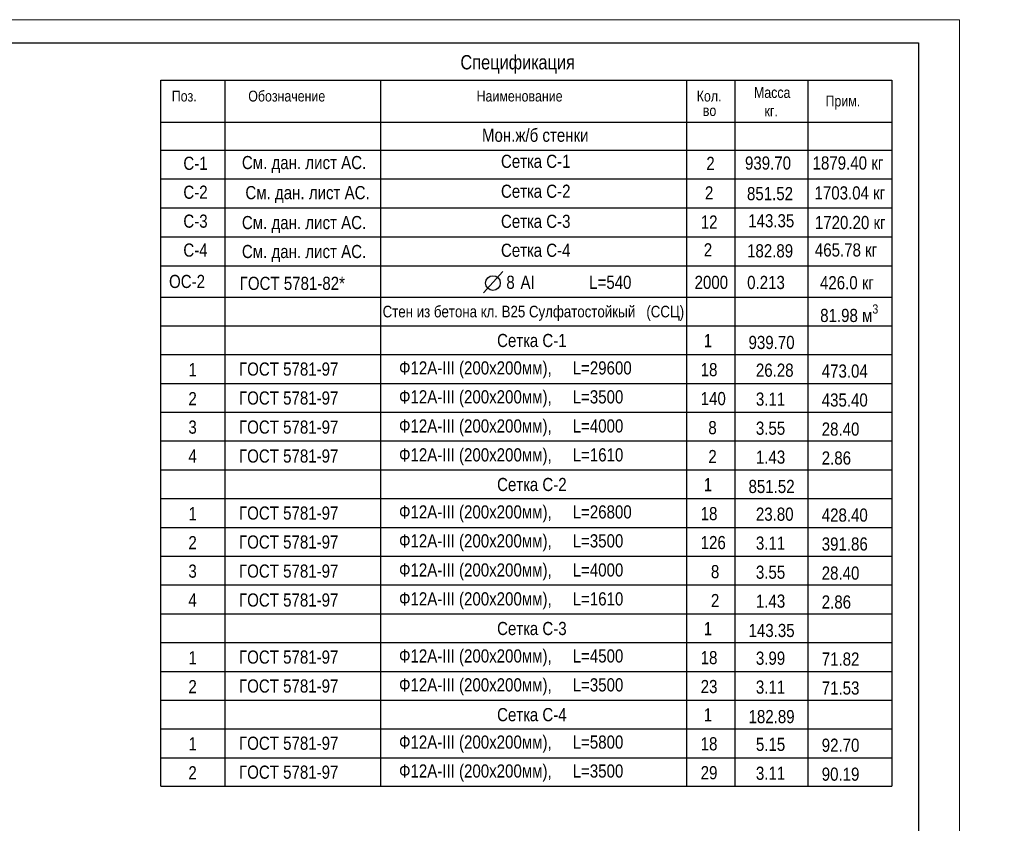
# Model space of a CAD drawing. Extents: x -764262 to 2885205, y 359641 to 616597.
# Tile 5 of 97: x 659796 to 681040, y 372011 to 389341. Entities that reach past the tile are written whole.
import ezdxf
from ezdxf.enums import TextEntityAlignment as Align

# ---------------------------------------------------------------- set-up
doc = ezdxf.new("R2010")
doc.units = 0
doc.header["$LTSCALE"] = 50
doc.header["$MEASUREMENT"] = 0
doc.linetypes.add('ШТРИХОВАЯX2', pattern=[38.1, 25.4, -12.7])
doc.layers.get('0').update_dxf_attribs({"linetype": 'CONTINUOUS', "lineweight": 15})
doc.layers.get('DEFPOINTS').update_dxf_attribs({"linetype": 'CONTINUOUS'})
doc.layers.add('olcham', color=7, linetype='CONTINUOUS', lineweight=9)
doc.layers.add('Текст', color=3, linetype='CONTINUOUS')
doc.styles.add('250 1 100', font='isocpeur.ttf', dxfattribs={"height": 250})
doc.styles.add('250SHT ISOC', font='isocpeur.ttf', dxfattribs={"height": 250})
doc.styles.add('arial', font='ARIALN.TTF')
doc.styles.add('Isocpeur', font='isocpeur.ttf', dxfattribs={"height": 300})
doc.dimstyles.new('250 1 100', dxfattribs={"dimtxt": 250, "dimasz": 150, "dimexe": 1.25, "dimexo": 0.625, "dimgap": 15, "dimtad": 1, "dimtxsty": '250 1 100', "dimblk": 'OBLIQUE', "dimcen": 150, "dimclrd": 1, "dimclre": 1, "dimclrt": 5, "dimadec": 0, "dimazin": 0, "dimtfac": 1, "dimtmove": 0, "dimatfit": 3, "dimldrblk": 'OBLIQUE', "dimfxl": 1, "dimlwd": 0, "dimlwe": 0, "dimarcsym": 0})

# ---------------------------------------------------------------- blocks, each defined once
blk = doc.blocks.new('_OBLIQUE')
at = {"color": 0, "linetype": 'ByBlock'}
blk.add_line((-0.5, -0.5), (0.5, 0.5), dxfattribs=at)
blk = doc.blocks.new('*D556')
at = {"layer": 'DEFPOINTS', "color": 0, "lineweight": 40, "transparency": 16777216}
for p in [(1527255, -446200), (1528294, -446200), (1528294, -457200)]:
    blk.add_point(p, dxfattribs=at)
at = {"layer": 'olcham', "color": 124, "lineweight": 0, "transparency": 16777216}
for p, q in [((1528293, -446200), (1527254, -446200)), ((1527255, -457200), (1527255, -446200)), ((1528293, -457200), (1527254, -457200))]:
    blk.add_line(p, q, dxfattribs=at)
at = {"layer": 'olcham', "color": 124, "lineweight": 0, "transparency": 16777216, "xscale": 150, "yscale": 150, "zscale": 150}
for p, rotation in [((1527255, -446200), 90), ((1527255, -457200), 270)]:
    blk.add_blockref('_OBLIQUE', p, dxfattribs=dict(at, rotation=rotation))
at = {"layer": 'olcham', "color": 124, "lineweight": 13, "transparency": 16777216, "insert": (1526990, -451700), "char_height": 250, "attachment_point": 5, "rotation": 90, "style": '250 1 100'}
blk.add_mtext('{\\H2x;Нахлест 40d }', dxfattribs=at)
blk = doc.blocks.new('*D557')
at = {"layer": 'DEFPOINTS', "color": 0, "lineweight": 40, "transparency": 16777216}
for p in [(1527255, -445200), (1528454, -445200), (1528294, -446200)]:
    blk.add_point(p, dxfattribs=at)
at = {"layer": 'olcham', "color": 124, "lineweight": 0, "transparency": 16777216}
for p, q in [((1528453, -445200), (1527254, -445200)), ((1527255, -446200), (1527255, -445200)), ((1528293, -446200), (1527254, -446200))]:
    blk.add_line(p, q, dxfattribs=at)
at = {"layer": 'olcham', "color": 124, "lineweight": 0, "transparency": 16777216, "xscale": 150, "yscale": 150, "zscale": 150}
for p, rotation in [((1527255, -445200), 90), ((1527255, -446200), 270)]:
    blk.add_blockref('_OBLIQUE', p, dxfattribs=dict(at, rotation=rotation))
at = {"layer": 'olcham', "color": 124, "lineweight": 13, "transparency": 16777216, "insert": (1527040, -445700), "char_height": 250, "attachment_point": 5, "rotation": 90, "style": '250 1 100'}
blk.add_mtext('{\\H1.6x;150}', dxfattribs=at)
blk = doc.blocks.new('erf')
at = {"lineweight": 0, "ltscale": 1.5}
h = blk.add_hatch(dxfattribs=at)
h.set_pattern_fill('ANSI31', color=0, scale=30, angle=180, style=0)
h.set_pattern_definition([(225, (1514403.5, -632251.21), (67.35192, -67.35192), [])])
h.paths.add_polyline_path([(1528514.437, -444419.749), (1528514.437, -444494.749), (1528453.725, -444494.749), (1528453.725, -445239.905), (1528293.725, -446199.905), (1528293.725, -447783.334), (1528453.725, -447625.375), (1528453.725, -446239.905), (1528613.725, -445279.905), (1528613.725, -444494.749), (1528589.437, -444494.749), (1528589.437, -444569.749)])
h.paths.add_polyline_path([(1528293.725, -448005.988), (1528293.725, -450783.334), (1528453.725, -450625.375), (1528453.725, -447836.535)])
h.paths.add_polyline_path([(1528293.725, -447783.334), (1528293.725, -448005.988), (1528453.725, -447836.535), (1528453.725, -447625.375)])
h.paths.add_polyline_path([(1528293.725, -451005.988), (1528293.725, -453783.334), (1528453.725, -453625.375), (1528453.725, -450836.535)])
h.paths.add_polyline_path([(1528293.725, -450783.334), (1528293.725, -451005.988), (1528453.725, -450836.535), (1528453.725, -450625.375)])
h.paths.add_polyline_path([(1528293.725, -454005.988), (1528313.676, -457199.856), (1528473.676, -457199.856), (1528453.725, -453836.535)])
h.paths.add_polyline_path([(1528293.725, -453783.334), (1528293.725, -454005.988), (1528453.725, -453836.535), (1528453.725, -453625.375)])
h = blk.add_hatch(dxfattribs=at)
h.set_pattern_fill('ANSI31', color=0, scale=30, style=0)
h.set_pattern_definition([(45, (1532175.48, -416816.92), (-67.35192, 67.35192), [])])
h.paths.add_polyline_path([(1528693.725, -453401.318), (1528493.725, -453565.529), (1528493.725, -456107.776), (1528693.725, -455938.323)])
h.paths.add_polyline_path([(1528693.725, -455938.323), (1528493.725, -456107.776), (1528493.725, -456315.529), (1528693.725, -456151.318)])
h.paths.add_polyline_path([(1528693.725, -453188.323), (1528493.725, -453357.776), (1528493.725, -453565.529), (1528693.725, -453401.318)])
h.paths.add_polyline_path([(1528693.725, -450401.318), (1528493.725, -450565.529), (1528493.725, -453357.776), (1528693.725, -453188.323)])
h.paths.add_polyline_path([(1528693.725, -450188.323), (1528493.725, -450357.776), (1528493.725, -450565.529), (1528693.725, -450401.318)])
h.paths.add_polyline_path([(1528693.725, -447651.318), (1528493.725, -447815.529), (1528493.725, -450357.776), (1528693.725, -450188.323)])
h.paths.add_polyline_path([(1528693.725, -447438.323), (1528493.725, -447607.776), (1528493.725, -447815.529), (1528693.725, -447651.318)])
h.paths.add_polyline_path([(1528693.725, -446199.905), (1528493.725, -446199.905), (1528493.725, -447607.776), (1528693.725, -447438.323)])
h.paths.add_polyline_path([(1528633.014, -458387.062), (1528693.725, -458387.062), (1528693.725, -456151.318), (1528493.725, -456315.529), (1528493.725, -458387.062), (1528558.014, -458387.062), (1528558.014, -458312.062), (1528633.014, -458462.062)])
h = blk.add_hatch(color=0)
h.paths.add_polyline_path([(1527881.311, -451528.869), (1527819.2, -451838.197), (1527819.365, -451621.634)])
h.paths.add_polyline_path([(1527819.365, -451621.634), (1527819.2, -451838.197), (1527757.561, -451528.774)])
h = blk.add_hatch(color=0)
h.paths.add_polyline_path([(1529083.652, -451529.441), (1529145.527, -451838.816), (1529145.527, -451622.254)])
h.paths.add_polyline_path([(1529145.527, -451622.254), (1529145.527, -451838.816), (1529207.402, -451529.441)])
h = blk.add_hatch(dxfattribs=at)
h.set_pattern_fill('ANSI31', color=0, scale=30, style=0)
h.set_pattern_definition([(135, (1541881.48, -444762.37), (67.3519, 67.3519), [])])
h.paths.add_polyline_path([(1533063.328, -454308.445), (1533113.456, -454308.445, -0.370891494), (1533574.548, -453847.353), (1533574.548, -453797.225, -0.034130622), (1533649.548, -453797.225), (1533649.548, -453847.353, -0.370891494), (1534110.64, -454308.445), (1534160.768, -454308.445, -0.017060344), (1534162.048, -454345.945, -0.017060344), (1534160.768, -454383.445), (1534110.64, -454383.445, -0.370891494), (1533649.548, -454844.536), (1533649.548, -454894.665, -0.034130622), (1533574.548, -454894.665), (1533574.548, -454844.536, -0.370891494), (1533113.456, -454383.445), (1533063.328, -454383.445, -0.017060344), (1533062.048, -454345.945, -0.017060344)])
h = blk.add_hatch(dxfattribs=at)
h.set_pattern_fill('ANSI31', color=0, scale=30, angle=90, style=0)
h.set_pattern_definition([(45, (1541881.48, -444762.37), (67.3519, -67.3519), [])])
h.paths.add_polyline_path([(1534163.328, -454308.445), (1534213.456, -454308.445, -0.370891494), (1534674.548, -453847.353), (1534674.548, -453797.225, -0.034130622), (1534749.548, -453797.225), (1534749.548, -453847.353, -0.370891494), (1535210.64, -454308.445), (1535260.768, -454308.445, -0.017060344), (1535262.048, -454345.945, -0.017060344), (1535260.768, -454383.445), (1535210.64, -454383.445, -0.370891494), (1534749.548, -454844.536), (1534749.548, -454894.665, -0.034130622), (1534674.548, -454894.665), (1534674.548, -454844.536, -0.370891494), (1534213.456, -454383.445), (1534163.328, -454383.445, -0.017060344), (1534162.048, -454345.945, -0.017060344)])
at = {"ltscale": 1.5}
h = blk.add_hatch(dxfattribs=at)
h.set_pattern_fill('ANSI31', color=0, scale=1000, style=0)
h.set_pattern_definition([(45, (2305303.19, -375683.47), (-88.388348, 88.388348), [])])
h.paths.add_polyline_path([(1529793.725, -457199.905), (1528693.725, -457199.905), (1528693.725, -457239.905), (1528650.392, -457499.905), (1529793.725, -457499.905)])
h.paths.add_polyline_path([(1528493.725, -457199.905), (1526793.725, -457199.905), (1526793.725, -457499.905), (1528443.725, -457499.905)])
at = {"color": 0}
for points in [[(1528253.725, -444454.749), (1528514.437, -444454.749), (1528514.437, -444379.749), (1528589.437, -444529.749), (1528589.437, -444454.749), (1528853.725, -444454.749)], [(1527819.749, -451849.13), (1527810.299, -451106.69)], [(1529145.527, -451838.816), (1529145.527, -451096.316)], [(1527819.2, -451838.197), (1527757.561, -451528.774)], [(1529145.527, -451838.816), (1529083.652, -451529.441)], [(1529145.527, -451838.816), (1529207.402, -451529.441)], [(1528778.79, -453069.059), (1529595.364, -453174.227)], [(1532860.83, -453174.227), (1529595.364, -453174.227)], [(1528595.514, -458387.062), (1527812.376, -459417.816)], [(1528893.725, -458387.062), (1528633.014, -458387.062), (1528633.014, -458462.062), (1528558.014, -458312.062), (1528558.014, -458387.062), (1528293.725, -458387.062)], [(1527812.376, -459417.816), (1523961.3, -459417.816)]]:
    blk.add_lwpolyline(points, dxfattribs=at)
at = {"color": 0, "ltscale": 1.5, "const_width": 60}
for points in [[(1528453.725, -444454.749), (1528453.725, -445199.905), (1528293.725, -446199.905), (1528293.725, -457199.856), (1528493.628, -457199.856), (1528493.628, -446239.905), (1528667.954, -445239.905), (1528667.954, -444454.749)], [(1528293.725, -446199.905), (1528293.725, -457199.905), (1528493.725, -457199.905)], [(1528693.725, -458387.062), (1528693.725, -446199.905), (1528493.725, -446199.905), (1528493.725, -458387.062)]]:
    blk.add_lwpolyline(points, dxfattribs=at)
for points in [[(1528693.725, -447188.323), (1528733.374, -447157.834, -0.406548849), (1528790.683, -447187.011), (1528788.386, -447276.314, -0.224498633), (1528751.843, -447353.601), (1528276.605, -447743.797, -0.633321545), (1528194.877, -447705.153), (1528194.877, -447657.321, -0.220443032), (1528230.233, -447581.024), (1528293.725, -447527.229)], [(1528693.725, -449938.323), (1528733.374, -449907.834, -0.406548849), (1528790.683, -449937.011), (1528788.386, -450026.314, -0.224498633), (1528751.843, -450103.601), (1528276.605, -450493.797, -0.633321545), (1528194.877, -450455.153), (1528194.877, -450407.321, -0.220443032), (1528230.233, -450331.024), (1528293.725, -450277.229)], [(1528693.725, -452938.323), (1528733.374, -452907.834, -0.406548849), (1528790.683, -452937.011), (1528788.386, -453026.314, -0.224498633), (1528751.843, -453103.601), (1528276.605, -453493.797, -0.633321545), (1528194.877, -453455.153), (1528194.877, -453407.321, -0.220443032), (1528230.233, -453331.024), (1528293.725, -453277.229)], [(1528693.725, -455688.323), (1528733.374, -455657.834, -0.406548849), (1528790.683, -455687.011), (1528788.386, -455776.314, -0.224498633), (1528751.843, -455853.601), (1528276.605, -456243.797, -0.633321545), (1528194.877, -456205.153), (1528194.877, -456157.321, -0.220443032), (1528230.233, -456081.024), (1528293.725, -456027.229)]]:
    blk.add_lwpolyline(points, format="xyb", dxfattribs=at)
at = {"color": 0, "linetype": 'ШТРИХОВАЯX2', "ltscale": 150}
for points in [[(1528693.725, -447188.323), (1528293.725, -447527.229)], [(1528693.725, -449938.323), (1528293.725, -450277.229)], [(1528693.725, -452938.323), (1528293.725, -453277.229)], [(1528693.725, -455688.323), (1528293.725, -456027.229)]]:
    blk.add_lwpolyline(points, dxfattribs=at)
at = {"color": 0, "const_width": 30.938}
for points in [[(1528066.7, -451838.386), (1527571.7, -451838.007)], [(1528898.027, -451838.816), (1529393.027, -451838.816)]]:
    blk.add_lwpolyline(points, dxfattribs=at)
at = {"color": 0, "ltscale": 1.5}
for points in [[(1532860.83, -453174.227), (1534140.004, -453775.945)], [(1534115.097, -453174.466), (1534097.947, -453184.756)], [(1534163.328, -453432.243), (1534204.883, -453362.984), (1534097.947, -453184.756)], [(1534163.328, -453598.554), (1534201.56, -453534.835), (1534098.449, -453362.984), (1534151.666, -453274.289)], [(1534163.328, -453775.945), (1534204.883, -453706.686), (1534101.773, -453534.835), (1534151.666, -453451.679)], [(1534174.99, -453451.679), (1534228.207, -453362.984), (1534115.097, -453174.466)], [(1534174.99, -453617.991), (1534224.883, -453534.835), (1534121.773, -453362.984), (1534163.328, -453293.725)], [(1534228.207, -453706.686), (1534125.097, -453534.835), (1534163.328, -453471.116)], [(1534163.328, -453254.852), (1534211.56, -453174.466)], [(1534174.99, -453274.289), (1534228.709, -453184.756)], [(1534211.56, -453174.466), (1534228.709, -453184.756)], [(1533574.548, -453847.353), (1533574.548, -453797.225)], [(1533612.048, -453795.945), (1534712.048, -453795.945)], [(1533649.548, -453847.353), (1533649.548, -453797.225)], [(1534140.004, -453775.945), (1534098.449, -453706.686), (1534151.666, -453617.991)], [(1534163.328, -453775.945), (1534121.773, -453706.686), (1534163.328, -453637.427)], [(1534228.207, -453706.686), (1534174.652, -453795.945)], [(1534246.869, -453776.662), (1534246.439, -453775.945)], [(1534266.869, -453776.662), (1534266.439, -453775.945)], [(1534674.548, -453847.353), (1534674.548, -453797.225)], [(1534749.548, -453847.353), (1534749.548, -453797.225)], [(1533113.456, -454308.445), (1533063.328, -454308.445)], [(1534110.64, -454308.445), (1534160.768, -454308.445)], [(1534213.456, -454308.445), (1534163.328, -454308.445)], [(1531226.323, -455269.818), (1534726.417, -454598.481)], [(1533113.456, -454383.445), (1533063.328, -454383.445)], [(1534110.64, -454383.445), (1534160.768, -454383.445)], [(1534213.456, -454383.445), (1534163.328, -454383.445)], [(1528589.007, -455013.402), (1529522.89, -455269.818)], [(1533574.548, -454844.536), (1533574.548, -454894.665)], [(1533612.048, -454895.945), (1534712.048, -454895.945)], [(1533649.548, -454844.536), (1533649.548, -454894.665)], [(1534674.548, -454844.536), (1534674.548, -454894.665)], [(1534749.548, -454844.536), (1534749.548, -454894.665)], [(1528493.725, -457199.905), (1526793.725, -457199.905)], [(1529793.725, -457199.905), (1528693.725, -457199.905)]]:
    blk.add_lwpolyline(points, dxfattribs=at)
blk.add_lwpolyline([(1534186.652, -453775.945), (1534712.048, -453775.945, -1), (1534712.048, -454915.945), (1533612.048, -454915.945, -1), (1533612.048, -453775.945), (1534163.328, -453775.945)], format="xyb", dxfattribs=at)
at = {"color": 0, "linetype": 'Continuous'}
blk.add_lwpolyline([(1531226.323, -455269.818), (1529522.89, -455269.818)], dxfattribs=at)
at = {"color": 0, "ltscale": 1.5}
for centre in [(1533612.048, -454345.945), (1534712.048, -454345.945)]:
    blk.add_circle(centre, 550, dxfattribs=at)
for centre, start, end in [((1533612.048, -454345.945), 94.3012223, 175.6987777), ((1533612.048, -454345.945), 4.3012223, 85.6987777), ((1534712.048, -454345.945), 94.3012223, 175.6987777), ((1534712.048, -454345.945), 4.3012223, 85.6987777), ((1533612.048, -454345.945), 184.3012223, 265.6987777), ((1533612.048, -454345.945), 274.3012223, 355.6987777), ((1534712.048, -454345.945), 184.3012223, 265.6987777), ((1534712.048, -454345.945), 274.3012223, 355.6987777)]:
    blk.add_arc(centre, 500, start, end, dxfattribs=at)
at = {"color": 255, "lineweight": 9, "insert": (1527253.884, -442174.422), "char_height": 600, "attachment_point": 1, "style": '250SHT ISOC'}
blk.add_mtext_dynamic_manual_height_columns('{\\C256;Узел А}', width=2568.48782, gutter_width=1250, heights=[0], dxfattribs=at)
at = {"layer": 'Текст', "color": 0, "ltscale": 400, "style": 'Isocpeur'}
for s, rotation, p in [('2', 359.9556263, (1527512.681, -451498.914)), ('2', 0.0005838, (1529416.623, -451499.768)), ('арм-ра ', 359.9994162, (1530416.753, -455170.129)), ('колонны', 359.9994162, (1530264.785, -455535.556)), ('Арматурные выпуски', 359.9994162, (1525715.988, -459317.816)), ('из фундамента', 359.9994162, (1525713.943, -459836.633))]:
    blk.add_text(s, height=300, rotation=rotation, dxfattribs=at).set_placement(p, align=Align.CENTER)
for s, p in [('выполнить обвязку', (1529547.579, -453074.188)), ('стальной отожженной ', (1528917.345, -453624.182)), ('проволокой d=0.8-1.0мм.  ', (1528738.789, -454124.18))]:
    blk.add_text(s, height=300, rotation=359.9994162, dxfattribs=at).set_placement(p)
at = {"layer": 'olcham', "color": 124, "lineweight": 13}
for base, p1, p2, text, override, picture, middle in [((1527254.799, -445199.905), (1528293.725, -446199.905), (1528453.725, -445199.905), '{\\H1.6x;150}', {"dimclrd": 124, "dimclre": 124, "dimclrt": 124, "dimtmove": 1}, '*D557', (1527039.799, -445699.905)), ((1527254.799, -446199.905), (1528293.725, -457199.905), (1528293.725, -446199.905), '{\\H2x;Нахлест 40d }', {"dimclrd": 124, "dimclre": 124, "dimclrt": 124}, '*D556', (1526989.799, -451699.905))]:
    dim = blk.add_linear_dim(base=base, p1=p1, p2=p2, angle=90, text=text, dimstyle='250 1 100', override=override, dxfattribs=at)
    dim.commit()
    dim.dimension.update_dxf_attribs({"geometry": picture, "text_midpoint": middle})

msp = doc.modelspace()

# ---------------------------------------------------------------- linework, layer by layer
at = {"color": 0, "lineweight": 30}
for p, q in [((662837.91, 388037.263), (678613.599, 388037.263)), ((662837.91, 372811.285), (662837.91, 388037.263)), ((664221.342, 388037.263), (664221.342, 387133.452)), ((664221.342, 388037.263), (664221.342, 372811.285)), ((667579.218, 388037.263), (667579.218, 387133.452)), ((667579.218, 388037.263), (667579.218, 372811.285)), ((674182.857, 388037.263), (674182.857, 387133.452)), ((674182.857, 388037.263), (674182.857, 372811.285)), ((675224.416, 388037.263), (675224.416, 387133.452)), ((675224.416, 388037.263), (675224.416, 372811.285)), ((676803.708, 388037.263), (676803.708, 387133.452)), ((676803.708, 388037.263), (676803.708, 372811.285)), ((678613.599, 388037.263), (678613.599, 387133.452)), ((678613.599, 388037.263), (678613.599, 372811.285)), ((662837.91, 387133.452), (678613.599, 387133.452))]:
    msp.add_line(p, q, dxfattribs=at)
at = {"color": 0, "lineweight": 25}
for p, q in [((663882.187, 387133.452), (678613.599, 387133.452)), ((662837.91, 386530.351), (678613.599, 386530.351)), ((662837.91, 385906.478), (678613.599, 385906.478)), ((662837.91, 385282.606), (678613.599, 385282.606)), ((662837.91, 384658.733), (678613.599, 384658.733)), ((662837.91, 384034.861), (678613.599, 384034.861)), ((670217.229, 383914.147), (669805.557, 383451.214)), ((662837.91, 383358.265), (678613.599, 383358.265)), ((662837.91, 382737.855), (678613.599, 382737.855)), ((662837.91, 382117.444), (678613.599, 382117.444)), ((662837.91, 381493.572), (678613.599, 381493.572)), ((662837.91, 381493.572), (678613.599, 381493.572)), ((662837.91, 381493.572), (678613.599, 381493.572)), ((662837.91, 380880.085), (678613.599, 380880.085)), ((662837.91, 380880.085), (678613.599, 380880.085)), ((662837.91, 380256.212), (678613.599, 380256.212)), ((662837.91, 379632.34), (678613.599, 379632.34)), ((662837.91, 379632.34), (678613.599, 379632.34)), ((662837.91, 379011.929), (678613.599, 379011.929)), ((662837.91, 378388.057), (678613.599, 378388.057)), ((662837.91, 378388.057), (678613.599, 378388.057)), ((662837.91, 378388.057), (678613.599, 378388.057)), ((662837.91, 377774.57), (678613.599, 377774.57)), ((662837.91, 377774.57), (678613.599, 377774.57)), ((662837.91, 377150.698), (678613.599, 377150.698)), ((662837.91, 376526.825), (678613.599, 376526.825)), ((662837.91, 376526.825), (678613.599, 376526.825)), ((662837.91, 375906.415), (678613.599, 375906.415)), ((662837.91, 375282.542), (678613.599, 375282.542)), ((662837.91, 375282.542), (678613.599, 375282.542)), ((662837.91, 375282.542), (678613.599, 375282.542)), ((662837.91, 374669.055), (678613.599, 374669.055)), ((662837.91, 374669.055), (678613.599, 374669.055)), ((662837.91, 374048.645), (678613.599, 374048.645)), ((662837.91, 373424.772), (678613.599, 373424.772)), ((662837.91, 373424.772), (678613.599, 373424.772)), ((662837.91, 373424.772), (678613.599, 373424.772)), ((662837.91, 372811.285), (678613.599, 372811.285)), ((662837.91, 372811.285), (678613.599, 372811.285))]:
    msp.add_line(p, q, dxfattribs=at)
at = {"color": 0}
msp.add_lwpolyline([(680072.648, 359640.662), (620672.648, 359640.662), (620672.648, 389340.663), (680072.648, 389340.663)], close=True, dxfattribs=at)
at = {"color": 0, "lineweight": 30, "ltscale": 100}
msp.add_lwpolyline([(622672.648, 388840.662), (679185.508, 388840.662), (679185.508, 360140.662), (622672.648, 360140.662)], close=True, dxfattribs=at)
at = {"color": 0, "lineweight": 25}
msp.add_circle((670006.259, 383661.602), 158.159, dxfattribs=at)

# ---------------------------------------------------------------- block references
at = {"lineweight": 9, "xscale": 0.5129408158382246, "yscale": 0.5129408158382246, "zscale": 0.5129408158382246}
msp.add_blockref('erf', (-125724.512, 600438.196), dxfattribs=at)

# ---------------------------------------------------------------- texts
at = {"color": 0, "lineweight": 25, "style": 'arial'}
for s, height, p in [('Спецификация ', 308.12772, (669304.9, 388269.447)), ('Поз.               Обозначение                                            Наименование                                       Кол.     ', 233.092316, (663076.858, 387576.794)), ('Масса', 233.0923, (675638.839, 387654.442)), ('Прим.', 233.0923, (677182.26, 387471.218)), ('во ', 233.0923, (674535.618, 387264.384)), ('кг.', 233.0923, (675867.041, 387255.807)), ('Мон.ж/б стенки', 283.59386, (669769.571, 386707.847)), ('Сетка С-1', 283.5939, (670179.904, 386145.127)), ('С-1', 283.5939, (663327.179, 386102.534)), ('2', 283.594, (674610.498, 386100.137)), ('939.70', 283.5939, (675445.117, 386107.78)), ('1879.40 кг', 283.5939, (676903.704, 386109.283)), ('Сетка С-2', 283.5939, (670179.904, 385499.839)), ('С-2', 283.5939, (663327.179, 385478.661)), ('2', 283.594, (674580.558, 385463.663)), ('851.52', 283.5939, (675487.739, 385447.958)), ('1703.04 кг', 283.5939, (676945.212, 385463.816)), ('143.35', 283.5939, (675514.43, 384862.843)), ('С-3', 283.5939, (663327.179, 384854.789)), ('Сетка С-3', 283.5939, (670179.904, 384850.93)), ('12', 283.5939, (674490.698, 384834.772)), ('1720.20 кг', 283.5939, (676952.881, 384824.787)), ('С-4', 283.5939, (663327.179, 384230.917)), ('Сетка С-4', 283.5939, (670179.904, 384227.057)), ('2', 283.594, (674556.049, 384235.39)), ('465.78 кг', 283.5939, (676952.878, 384233.569)), ('182.89', 283.5939, (675489.921, 384214.48)), ('ОС-2', 283.5939, (663018.468, 383554.321)), ('ГОСТ 5781-82*', 283.59386, (664545.594, 383513.316)), ('8', 283.594, (670296.271, 383536.073)), (' AI             L=540', 283.59386, (670511.208, 383536.073)), ('2000', 283.5939, (674357.317, 383534.465)), ('0.213', 283.5939, (675491.844, 383532.207)), ('426.0 кг', 283.5939, (677062.974, 383526.621)), ('Сетка С-1', 283.5939, (670096.296, 382281.416)), ('1', 283.594, (674554.423, 382277.293)), ('939.70', 283.5939, (675521.539, 382238.828)), ('Ф12А-III (200х200мм),     L=29600', 283.59386, (667981.09, 381689.549)), ('1', 283.594, (663436.112, 381650.348)), ('ГОСТ 5781-97 ', 283.59386, (664530.658, 381664.874)), ('18', 283.5939, (674489.203, 381652.6)), ('26.28', 283.5939, (675680.2, 381641.206)), ('473.04', 283.5939, (677100.784, 381621.696)), ('ГОСТ 5781-97 ', 283.59386, (664530.658, 381041.002)), ('Ф12А-III (200х200мм),     L=3500', 283.59386, (667981.09, 381065.677)), ('2', 283.594, (663436.112, 381026.476)), ('140', 283.5939, (674489.203, 381028.727)), ('3.11', 283.5939, (675680.2, 381017.334)), ('435.40', 283.5939, (677100.784, 380997.824)), ('3', 283.594, (663436.112, 380412.989)), ('ГОСТ 5781-97 ', 283.59386, (664530.658, 380413.668)), ('Ф12А-III (200х200мм),     L=4000', 283.59386, (667981.09, 380438.343)), ('8', 283.594, (674654.182, 380401.393)), ('3.55', 283.5939, (675680.2, 380390)), ('28.40', 283.5939, (677100.784, 380370.49)), ('4', 283.594, (663436.112, 379789.116)), ('ГОСТ 5781-97 ', 283.59386, (664530.658, 379789.795)), ('Ф12А-III (200х200мм),     L=1610', 283.59386, (667981.09, 379814.47)), ('2', 283.594, (674654.182, 379777.521)), ('1.43', 283.5939, (675680.2, 379766.127)), ('2.86', 283.5939, (677100.784, 379746.617)), ('Сетка С-2', 283.5939, (670096.296, 379175.901)), ('1', 283.594, (674554.423, 379171.779)), ('851.52', 283.5939, (675521.539, 379133.314)), ('1', 283.594, (663436.112, 378544.833)), ('ГОСТ 5781-97 ', 283.59386, (664530.658, 378559.36)), ('Ф12А-III (200х200мм),     L=26800', 283.59386, (667981.09, 378584.034)), ('18', 283.5939, (674489.203, 378547.085)), ('23.80', 283.5939, (675680.2, 378535.692)), ('428.40', 283.5939, (677100.784, 378516.182)), ('2', 283.594, (663436.112, 377920.961)), ('ГОСТ 5781-97 ', 283.59386, (664530.658, 377935.487)), ('Ф12А-III (200х200мм),     L=3500', 283.59386, (667981.09, 377960.162)), ('126', 283.5939, (674489.203, 377923.213)), ('3.11', 283.5939, (675680.2, 377911.819)), ('391.86', 283.5939, (677100.784, 377892.309)), ('3', 283.594, (663436.112, 377307.474)), ('ГОСТ 5781-97 ', 283.59386, (664530.658, 377308.153)), ('Ф12А-III (200х200мм),     L=4000', 283.59386, (667981.09, 377332.828)), ('8', 283.594, (674709.638, 377295.878)), ('3.55', 283.5939, (675680.2, 377284.485)), ('28.40', 283.5939, (677100.784, 377264.975)), ('4', 283.594, (663436.112, 376683.602)), ('ГОСТ 5781-97 ', 283.59386, (664530.658, 376684.281)), ('Ф12А-III (200х200мм),     L=1610', 283.59386, (667981.09, 376708.955)), ('2', 283.594, (674709.638, 376672.006)), ('1.43', 283.5939, (675680.2, 376660.613)), ('2.86', 283.5939, (677100.784, 376641.102)), ('Сетка С-3', 283.5939, (670096.296, 376070.386)), ('1', 283.594, (674554.423, 376066.264)), ('143.35', 283.5939, (675521.539, 376027.799)), ('1', 283.594, (663436.112, 375439.319)), ('ГОСТ 5781-97 ', 283.59386, (664530.658, 375453.845)), ('Ф12А-III (200х200мм),     L=4500', 283.59386, (667981.09, 375478.52)), ('18', 283.5939, (674489.203, 375441.57)), ('3.99', 283.5939, (675680.2, 375430.177)), ('71.82', 283.5939, (677100.784, 375410.667)), ('Ф12А-III (200х200мм),     L=3500', 283.59386, (667981.09, 374854.647)), ('2', 283.594, (663436.112, 374815.446)), ('ГОСТ 5781-97 ', 283.59386, (664530.658, 374829.973)), ('23', 283.5939, (674489.203, 374817.698)), ('3.11', 283.5939, (675680.2, 374806.305)), ('71.53', 283.5939, (677100.784, 374786.794)), ('Сетка С-4', 283.5939, (670096.296, 374212.616)), ('1', 283.594, (674554.423, 374208.494)), ('182.89', 283.5939, (675521.539, 374170.029)), ('Ф12А-III (200х200мм),     L=5800', 283.59386, (667981.09, 373620.75)), ('1', 283.594, (663436.112, 373581.549)), ('ГОСТ 5781-97 ', 283.59386, (664530.658, 373596.075)), ('18', 283.5939, (674489.203, 373583.8)), ('5.15', 283.5939, (675680.2, 373572.407)), ('92.70', 283.5939, (677100.784, 373552.897)), ('ГОСТ 5781-97 ', 283.59386, (664530.658, 372972.203)), ('Ф12А-III (200х200мм),     L=3500', 283.59386, (667981.09, 372996.877)), ('2', 283.594, (663436.112, 372957.676)), ('29', 283.5939, (674489.203, 372959.928)), ('3.11', 283.5939, (675680.2, 372948.535)), ('90.19', 283.5939, (677100.784, 372929.024))]:
    msp.add_text(s, height=height, dxfattribs=at).set_placement(p)
at = {"color": 0, "lineweight": 9, "char_height": 240, "width": 5038.10829, "attachment_point": 1, "style": 'arial'}
for s, insert in [('\\pi244.4566;      Нижная и верхная сетка Ø12АIII   \\P\\pi1099.27243;L=4000 (шаг200) (8шт)', (631127.195, 387614.95)), ('\\pi244.4566;      Нижная и верхная сетка Ø12АIII  \\P\\pi908.14009;L=3500 (шаг200) (140 шт)', (653783.917, 386040.964)), ('\\pi244.4566;      Нижная и верхная сетка Ø12АIII  \\P\\pi1099.27243;L=1610 (шаг200) (2шт)', (626666.861, 382182.192)), ('\\pi244.4566;      Нижная и верхная сетка Ø12АIII   \\P\\pi1099.27243;L=4000 (шаг200) (8шт)', (631127.634, 379293.16)), ('\\pi244.4566;      Нижная и верхная сетка Ø12АIII  \\P\\pi908.14009;L=3500 (шаг200) (126 шт)', (650413.626, 377671.12)), ('\\pi244.4566;      Нижная и верхная сетка Ø12АIII  \\P\\pi1099.27243;L=1610 (шаг200) (2шт)', (626864.055, 373812.348))]:
    msp.add_mtext(s, dxfattribs=dict(at, insert=insert))
at = {"color": 0, "lineweight": 25, "char_height": 283.59386, "width": 10257.08843, "attachment_point": 1, "style": 'arial'}
for insert in [(664590.692, 386402.044), (664665.387, 385753.135), (664590.404, 385107.847), (664590.404, 384483.974)]:
    msp.add_mtext('См. дан. лист АС.', dxfattribs=dict(at, insert=insert))
at = {"attachment_point": 1, "style": 'arial'}
for s, insert, char_height, width in [('Стен из бетона кл. В25 Сулфатостойкый   (ССЦ)   ', (667627.203, 383171.488), 250, 7710.62882), ('\\A1;81.98 м{\\H0.7x;\\S3^ ;}', (677067.286, 383201.634), 283.59386, 1294.87099)]:
    msp.add_mtext(s, dxfattribs=dict(at, insert=insert, char_height=char_height, width=width))

doc.saveas('drawing.dxf')
